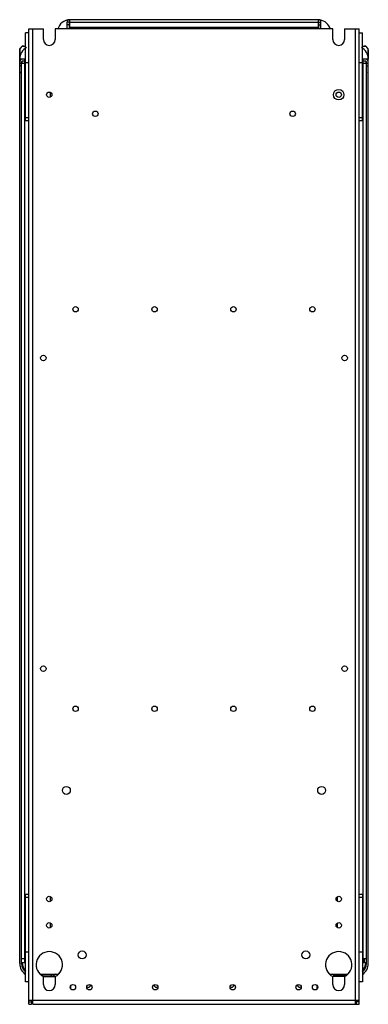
# Model space of a CAD drawing. Header units: millimetres. Extents: x 189 to 454, y 71 to 819.
import ezdxf

# ---------------------------------------------------------------- set-up
doc = ezdxf.new("R2010")
doc.units = ezdxf.units.MM
doc.header["$LTSCALE"] = 57.732913
doc.layers.get('0').update_dxf_attribs({"linetype": 'CONTINUOUS'})

msp = doc.modelspace()

# ---------------------------------------------------------------- linework, layer by layer
at = {"color": 7, "linetype": 'Continuous'}
for p, q in [((225.29, 812.01), (225.29, 817.01)), ((226.79, 817.01), (225.29, 817.01)), ((226.79, 817.01), (226.79, 812.01)), ((227.29, 813.01), (227.29, 819.01)), ((416.29, 819.01), (227.29, 819.01)), ((227.29, 817.01), (416.29, 817.01)), ((416.29, 819.01), (416.29, 813.01)), ((416.79, 812.01), (416.79, 817.01)), ((416.79, 817.01), (418.29, 817.01)), ((418.29, 812.01), (418.29, 817.01)), ((193.79, 742.51), (193.79, 809.01)), ((196.29, 809.01), (193.79, 809.01)), ((196.29, 71.01), (196.29, 812.01)), ((196.29, 812.01), (207.29, 812.01)), ((199.29, 71.01), (199.29, 812.01)), ((207.29, 804.01), (207.29, 812.01)), ((216.29, 812.01), (216.29, 804.01)), ((427.29, 812.01), (216.29, 812.01)), ((226.79, 815.01), (225.29, 815.01)), ((416.29, 813.01), (227.29, 813.01)), ((416.79, 815.01), (418.29, 815.01)), ((427.29, 804.01), (427.29, 812.01)), ((436.29, 812.01), (436.29, 804.01)), ((436.29, 812.01), (447.29, 812.01)), ((444.29, 812.01), (444.29, 71.01)), ((447.29, 71.01), (447.29, 812.01)), ((447.29, 809.01), (449.79, 809.01)), ((449.79, 742.51), (449.79, 809.01)), ((189.29, 102.01), (189.29, 797.01)), ((189.74, 797.01), (189.29, 797.01)), ((189.41, 796.06), (189.29, 789.01)), ((189.39, 795.01), (189.29, 795.01)), ((191.29, 798.65), (191.29, 799.01)), ((191.29, 799.01), (193.79, 799.01)), ((449.79, 799.01), (452.29, 799.01)), ((452.29, 798.65), (452.29, 799.01)), ((453.84, 797.01), (454.29, 797.01)), ((454.17, 796.06), (454.29, 789.01)), ((454.19, 795.01), (454.29, 795.01)), ((454.29, 102.01), (454.29, 797.01)), ((193.29, 789.01), (189.29, 789.01)), ((189.29, 786.01), (193.29, 786.01)), ((190.79, 102.01), (190.79, 787.01)), ((191.29, 786.01), (191.29, 787.51)), ((193.29, 787.51), (191.29, 787.51)), ((193.29, 102.51), (193.29, 789.01)), ((193.79, 786.51), (196.29, 786.51)), ((447.29, 786.51), (449.79, 786.51)), ((450.29, 102.51), (450.29, 789.01)), ((454.29, 789.01), (450.29, 789.01)), ((452.29, 787.51), (450.29, 787.51)), ((450.29, 786.01), (454.29, 786.01)), ((452.29, 787.51), (452.29, 786.01)), ((452.79, 102.01), (452.79, 787.01)), ((190.79, 784.01), (189.29, 784.01)), ((189.79, 779.01), (189.29, 779.01)), ((189.79, 778.51), (189.29, 778.51)), ((189.79, 779.01), (189.79, 778.51)), ((452.79, 784.01), (454.29, 784.01)), ((453.79, 778.51), (453.79, 779.01)), ((453.79, 779.01), (454.29, 779.01)), ((453.79, 778.51), (454.29, 778.51)), ((212.79, 760.44), (212.79, 763.57)), ((196.29, 744.51), (193.79, 744.51)), ((193.79, 742.51), (196.29, 742.51)), ((449.79, 744.51), (447.29, 744.51)), ((447.29, 742.51), (449.79, 742.51)), ((196.29, 154.51), (193.79, 154.51)), ((193.79, 88.01), (193.79, 154.51)), ((193.79, 152.51), (196.29, 152.51)), ((212.79, 149.44), (212.79, 152.57)), ((430.79, 149.44), (430.79, 152.58)), ((449.79, 154.51), (447.29, 154.51)), ((447.29, 152.51), (449.79, 152.51)), ((449.79, 154.51), (449.79, 88.01)), ((212.79, 129.44), (212.79, 132.57)), ((430.79, 129.44), (430.79, 132.58)), ((193.29, 105.51), (190.79, 105.51)), ((196.29, 110.51), (193.79, 110.51)), ((449.79, 110.51), (447.29, 110.51)), ((452.79, 105.51), (450.29, 105.51)), ((451.29, 102.51), (451.29, 105.51)), ((193.29, 102.51), (191.29, 102.51)), ((452.29, 102.51), (450.29, 102.51)), ((204.68, 94.01), (218.79, 94.01)), ((205.31, 93.51), (215.96, 93.51)), ((207.29, 86.01), (207.29, 92.08)), ((207.29, 92.01), (215.96, 92.01)), ((213.29, 93.51), (213.29, 92.01)), ((215.29, 93.51), (215.29, 92.01)), ((216.29, 92.08), (216.29, 86.01)), ((216.67, 94.01), (216.32, 93.65)), ((424.79, 94.01), (438.22, 94.01)), ((427.26, 93.65), (426.91, 94.01)), ((427.29, 86.01), (427.29, 92.08)), ((427.62, 93.51), (437.72, 93.51)), ((436.29, 92.01), (427.62, 92.01)), ((428.29, 93.51), (428.29, 92.01)), ((430.29, 93.51), (430.29, 92.01)), ((436.29, 92.08), (436.29, 86.01)), ((196.29, 88.01), (193.79, 88.01)), ((228.29, 83.01), (228.07, 83.01)), ((228.29, 82.83), (228.29, 85.18)), ((415.29, 82.83), (415.29, 85.18)), ((415.29, 83.01), (415.51, 83.01)), ((449.79, 88.01), (447.29, 88.01)), ((447.29, 74.01), (196.29, 74.01)), ((196.29, 73.01), (198.29, 73.01)), ((196.29, 71.01), (198.29, 71.01)), ((198.29, 74.01), (198.29, 71.01)), ((199.29, 71.01), (447.29, 71.01)), ((445.29, 71.01), (445.29, 74.01)), ((447.29, 73.01), (445.29, 73.01))]:
    msp.add_line(p, q, dxfattribs=at)
for centre, radius in [((211.79, 762.01), 2.05), ((431.79, 762.01), 4), ((431.79, 762.01), 2.05), ((246.79, 747.51), 2.05), ((396.79, 747.51), 2.05), ((231.79, 599.01), 2.05), ((291.79, 599.01), 2.05), ((351.79, 599.01), 2.05), ((411.79, 599.01), 2.05), ((207.29, 562.01), 2.05), ((436.29, 562.01), 2.05), ((207.29, 326.01), 2.05), ((436.29, 326.01), 2.05), ((231.79, 295.51), 2.05), ((291.79, 295.51), 2.05), ((351.79, 295.51), 2.05), ((411.79, 295.51), 2.05), ((224.79, 233.51), 3), ((418.79, 233.51), 3), ((211.79, 151.01), 2.05), ((431.79, 151.01), 2.05), ((211.79, 131.01), 2.05), ((431.79, 131.01), 2.05), ((236.79, 108.51), 3), ((406.79, 108.51), 3), ((229.79, 84.01), 2.05), ((242.29, 84.01), 2.05), ((292.29, 84.01), 2.05), ((351.29, 84.01), 2.05), ((401.29, 84.01), 2.05), ((413.79, 84.01), 2.05)]:
    msp.add_circle(centre, radius, dxfattribs=at)
for centre, radius, start, end in [((227.79, 809.01), 10, 92.37875, 164.60063), ((227.29, 817.01), 2, 90, 180), ((227.29, 817.01), 0.5, 90, 180), ((416.29, 817.01), 2, 0, 90), ((416.29, 817.01), 0.5, 0, 90), ((415.79, 809.01), 10, 15.40013, 80.07284), ((211.79, 804.01), 4.5, 180, 360), ((431.79, 804.01), 4.5, 180, 360), ((199.29, 789.01), 10, 118.10904, 180), ((192.41, 796.01), 3, 90, 179), ((444.29, 789.01), 10, 0, 61.89167), ((451.17, 796.01), 3, 1, 90), ((191.29, 787.01), 2, 90, 180), ((191.29, 787.01), 0.5, 90, 180), ((452.29, 787.01), 2, 0, 90), ((452.29, 787.01), 0.5, 0, 90), ((211.79, 101.01), 10, 296.74368, 243.25632), ((431.79, 101.01), 10, 296.74368, 243.25632), ((199.29, 102.01), 10, 180, 235.92381), ((199.29, 102.01), 8.5, 180, 231.99159), ((199.79, 102.51), 8.5, 180, 224.99892), ((444.29, 102.01), 8.5, 308.01091, 360), ((444.29, 102.01), 10, 304.0764, 360), ((443.79, 102.51), 8.5, 316.01467, 360), ((215.96, 94.01), 0.5, 270, 315), ((215.96, 94.01), 2, 270, 279.57069), ((427.62, 94.01), 0.5, 225, 270), ((427.62, 94.01), 2, 260.33071, 270), ((211.79, 86.01), 4.5, 180, 360), ((241.29, 86.01), 2.05, 236.36346, 349.7574), ((293.29, 86.01), 2.05, 190.09275, 303.68358), ((350.29, 86.01), 2.05, 236.36346, 349.7574), ((402.29, 86.01), 2.05, 190.09275, 303.68358), ((431.79, 86.01), 4.5, 180, 360)]:
    msp.add_arc(centre, radius, start, end, dxfattribs=at)

doc.saveas('drawing.dxf')
